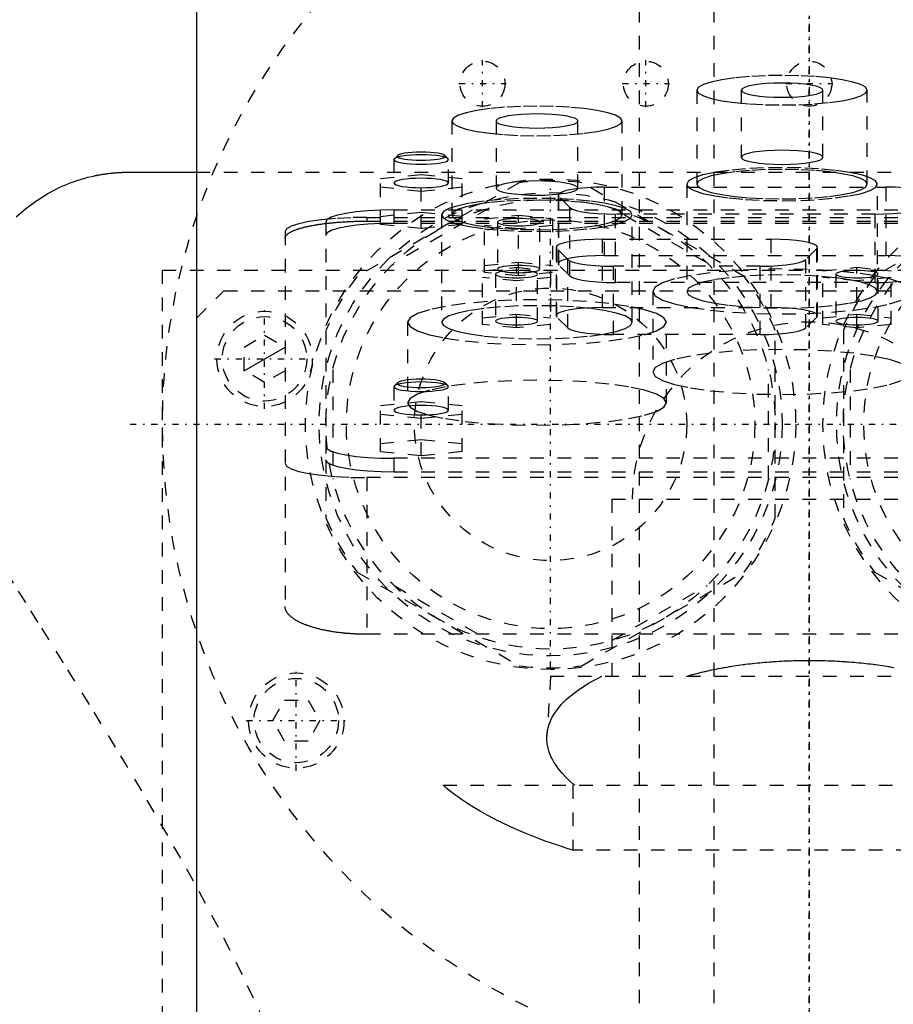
# Model space of a CAD drawing. Extents: x -120 to 120, y -136 to 715.
# Tile 8 of 12: x -58 to 6, y 257 to 330. Entities that reach past the tile are written whole.
import ezdxf

# ---------------------------------------------------------------- set-up
doc = ezdxf.new("R2010")
doc.units = 0
doc.linetypes.add('CENTER', pattern=[1.5, 0.45, -0.5, 0.05, -0.5])
doc.linetypes.add('DASHED', pattern=[2, 1, -1])
for name, color, linetype in [('AM_0', 7, 'CONTINUOUS'), ('AM_10', 7, 'CONTINUOUS'), ('AM_3', 7, 'DASHED'), ('AM_7', 7, 'CENTER')]:
    doc.layers.add(name, color=color, linetype=linetype)

msp = doc.modelspace()

# ---------------------------------------------------------------- linework, layer by layer
at = {"layer": 'AM_0', "color": 7, "linetype": 'CONTINUOUS'}
for p, q in [((-45, 435.75), (-45, 256.2)), ((-50, 318.5), (-45, 318.5))]:
    msp.add_line(p, q, dxfattribs=at)
msp.add_polyline3d([(-58.251, 315.214, 0), (-57.568, 315.812, 0), (-56.802, 316.386, 0), (-55.928, 316.933, 0), (-55.412, 317.21, 0), (-55.319, 317.257, 0), (-55.126, 317.35, 0), (-54.925, 317.443, 0), (-54.822, 317.489, 0), (-54.716, 317.534, 0), (-54.498, 317.625, 0), (-54.271, 317.714, 0), (-54.033, 317.802, 0), (-53.786, 317.887, 0), (-53.528, 317.97, 0), (-53.394, 318.01, 0), (-53.257, 318.049, 0), (-52.973, 318.126, 0), (-52.673, 318.198, 0), (-52.49, 318.239, 0), (-52.437, 318.25, 0), (-52.383, 318.261, 0), (-52.355, 318.267, 0), (-52.327, 318.272, 0), (-52.271, 318.283, 0), (-52.213, 318.294, 0), (-52.154, 318.305, 0), (-52.094, 318.316, 0), (-52.032, 318.327, 0), (-52.001, 318.332, 0), (-51.97, 318.337, 0), (-51.906, 318.348, 0), (-51.841, 318.358, 0), (-51.775, 318.368, 0), (-51.708, 318.378, 0), (-51.641, 318.387, 0), (-51.606, 318.392, 0), (-51.572, 318.397, 0), (-51.502, 318.406, 0), (-51.431, 318.414, 0), (-51.395, 318.419, 0), (-51.359, 318.423, 0), (-51.287, 318.431, 0), (-51.213, 318.438, 0), (-51.176, 318.442, 0), (-51.139, 318.446, 0), (-51.064, 318.453, 0), (-50.988, 318.459, 0), (-50.912, 318.465, 0), (-50.835, 318.471, 0), (-50.757, 318.476, 0), (-50.718, 318.479, 0), (-50.679, 318.481, 0), (-50.6, 318.485, 0), (-50.521, 318.489, 0), (-50.441, 318.492, 0), (-50.362, 318.495, 0), (-50.281, 318.497, 0), (-50.241, 318.498, 0), (-50.201, 318.498, 0), (-50.121, 318.499, 0), (-50.04, 318.5, 0), (-50, 318.5, 0)], dxfattribs=at)
at = {"layer": 'AM_10', "color": 7, "linetype": 'CONTINUOUS'}
msp.add_line((-41.5, 303.934), (-38.5, 305.666), dxfattribs=at)
at = {"layer": 'AM_3', "color": 6, "linetype": 'DASHED'}
for p, q in [((-7, 676.5), (-7, -97.5)), ((-12.5, 664.5), (-12.5, -56.5)), ((-8.25, 324.519), (-8.25, 317.625)), ((-5, 324.519), (-5, 319.595)), ((1, 319.595), (1, 324.519)), ((4.25, 317.625), (4.25, 324.519)), ((-26.25, 322.262), (-26.25, 315.368)), ((-23, 322.262), (-23, 317.337)), ((-17, 317.337), (-17, 322.262)), ((-13.75, 315.368), (-13.75, 322.262)), ((-30.5, 319.432), (-30.5, 317.709)), ((-30.223, 319.732), (-30.469, 319.493)), ((-26.531, 319.493), (-26.777, 319.732)), ((-26.5, 317.709), (-26.5, 319.432)), ((-45, 318.5), (45, 318.5)), ((-28.5, 318.32), (-31.5, 318.019)), ((-31.5, 314.66), (-31.5, 318.019)), ((-28.5, 314.359), (-28.5, 318.32)), ((-25.5, 318.019), (-28.5, 318.32)), ((-25.5, 314.66), (-25.5, 318.019)), ((-21.296, 317.727), (-33.204, 310.852)), ((-31.5, 317.417), (-28.5, 317.117)), ((-28.5, 317.117), (-25.5, 317.417)), ((-4.796, 310.852), (-16.704, 317.727)), ((-15.048, 317.404), (5.648, 317.404)), ((-15.048, 312.382), (-15.048, 317.404)), ((-9, 317.625), (-9, 309.747)), ((16.704, 317.727), (4.796, 310.852)), ((5, 309.747), (5, 317.625)), ((5.648, 312.382), (5.648, 317.404)), ((-18.448, 316.814), (-18.448, 311.791)), ((-18.396, 311.689), (-18.396, 316.711)), ((-17.585, 315.912), (-18.396, 316.711)), ((-23.509, 315.872), (-30.491, 311.841)), ((-17.585, 310.89), (-17.585, 315.912)), ((-7.509, 311.841), (-14.491, 315.872)), ((-32.5, 315.182), (-32.5, 314.91)), ((-32.5, 315.182), (32.5, 315.182)), ((-31.5, 315.262), (-28.5, 315.563)), ((-30.5, 315.733), (30.5, 315.733)), ((-30.5, 315.733), (-30.5, 314.748)), ((-28.5, 315.563), (-25.5, 315.262)), ((-27, 315.368), (-27, 307.489)), ((-23.85, 315.089), (-21.35, 315.34)), ((-21.35, 315.34), (-18.85, 315.089)), ((-21.35, 310.891), (-21.35, 315.34)), ((-14.237, 310.402), (-14.237, 315.425)), ((4.837, 315.425), (-14.237, 315.425)), ((-13, 307.489), (-13, 315.368)), ((4.837, 310.402), (4.837, 315.425)), ((-35.5, 314.865), (-35.5, 297.383)), ((-32.5, 314.91), (32.5, 314.91)), ((-28.5, 314.359), (-31.5, 314.66)), ((30.5, 314.748), (-30.5, 314.748)), ((-25.5, 314.66), (-28.5, 314.359)), ((-23.85, 311.141), (-23.85, 315.089)), ((-21.35, 314.337), (-23.85, 314.588)), ((-22.9, 314.839), (-22.9, 311.392)), ((-18.85, 314.588), (-21.35, 314.337)), ((-19.8, 311.392), (-19.8, 314.839)), ((-18.85, 315.089), (-18.85, 311.141)), ((-38.5, 314.14), (-38.5, 286.634)), ((-18.598, 312.994), (-18.598, 307.971)), ((-15.198, 313.584), (-2.802, 313.584)), ((-15.198, 308.561), (-15.198, 313.584)), ((-2.802, 308.561), (-2.802, 313.584)), ((0.598, 307.971), (0.598, 312.994)), ((-18.546, 307.868), (-18.546, 312.891)), ((-17.735, 312.092), (-18.546, 312.891)), ((-15.048, 312.382), (5.648, 312.382)), ((0.546, 312.891), (-0.265, 312.092)), ((0.546, 307.868), (0.546, 312.891)), ((-24, 311.269), (-21.5, 311.52)), ((-23.85, 311.642), (-21.35, 311.893)), ((-21.5, 311.52), (-19, 311.269)), ((-21.5, 307.07), (-21.5, 311.52)), ((-21.35, 311.893), (-18.85, 311.642)), ((-17.585, 310.89), (-18.396, 311.689)), ((-17.735, 307.07), (-17.735, 312.092)), ((-14.387, 306.582), (-14.387, 311.604)), ((-3.613, 311.604), (-14.387, 311.604)), ((-3.613, 306.582), (-3.613, 311.604)), ((-0.265, 307.07), (-0.265, 312.092)), ((1, 311.269), (3.5, 311.52)), ((3.5, 311.52), (6, 311.269)), ((3.5, 307.07), (3.5, 311.52)), ((-47.497, 311.3), (47.497, 311.3)), ((-47.497, 218.3), (-47.497, 311.3)), ((-24, 307.321), (-24, 311.269)), ((-21.5, 310.517), (-24, 310.768)), ((-21.35, 310.891), (-23.85, 311.141)), ((-23.05, 311.018), (-23.05, 307.572)), ((-19, 310.768), (-21.5, 310.517)), ((-18.85, 311.141), (-21.35, 310.891)), ((-19.95, 307.572), (-19.95, 311.018)), ((-19, 311.269), (-19, 307.321)), ((1, 307.321), (1, 311.269)), ((3.5, 310.517), (1, 310.768)), ((1.95, 311.018), (1.95, 307.572)), ((6, 310.768), (3.5, 310.517)), ((5.05, 307.572), (5.05, 311.018)), ((6, 307.321), (6, 311.269)), ((4.837, 310.402), (-14.237, 310.402)), ((-45, 307.8), (-43, 309.8)), ((-43, 309.8), (44, 309.8)), ((-11.5, 309.747), (-11.5, 303.838)), ((-24, 307.822), (-21.5, 308.073)), ((-21.5, 308.073), (-19, 307.822)), ((-17.735, 307.07), (-18.546, 307.868)), ((-15.198, 308.561), (-2.802, 308.561)), ((0.546, 307.868), (-0.265, 307.07)), ((1, 307.822), (3.5, 308.073)), ((3.5, 308.073), (6, 307.822)), ((-29.5, 307.489), (-29.5, 301.581)), ((-21.5, 307.07), (-24, 307.321)), ((-19, 307.321), (-21.5, 307.07)), ((-10.5, 301.581), (-10.5, 307.489)), ((3.5, 307.07), (1, 307.321)), ((6, 307.321), (3.5, 307.07)), ((-41.5, 305.666), (-40, 306.532)), ((-40, 306.532), (-38.5, 305.666)), ((-3.613, 306.582), (-14.387, 306.582)), ((-2.5, 293.125), (-2.5, 306.875)), ((2.5, 306.875), (2.5, 293.125)), ((-41.5, 303.934), (-41.5, 305.666)), ((-40, 303.068), (-41.5, 303.934)), ((-38.5, 303.934), (-40, 303.068)), ((-35, 304.031), (-35, 295.969)), ((-3, 295.969), (-3, 304.031)), ((3, 304.031), (3, 295.969)), ((-30.469, 302.817), (-30.5, 302.756)), ((-30.223, 303.056), (-30.469, 302.817)), ((-26.531, 302.817), (-26.777, 303.056)), ((-30.5, 302.756), (-30.5, 301.032)), ((-26.5, 301.032), (-26.5, 302.756)), ((-28.5, 301.643), (-31.5, 301.342)), ((-28.5, 297.689), (-28.5, 301.643)), ((-25.5, 301.342), (-28.5, 301.643)), ((-31.5, 297.99), (-31.5, 301.342)), ((-31.5, 300.741), (-28.5, 300.44)), ((-28.5, 300.44), (-25.5, 300.741)), ((-25.5, 297.99), (-25.5, 301.342)), ((-31.5, 298.591), (-28.5, 298.892)), ((-28.5, 298.892), (-25.5, 298.591)), ((-28.5, 297.689), (-31.5, 297.99)), ((-25.5, 297.99), (-28.5, 297.689)), ((-35.5, 297.383), (-35.5, 293.125)), ((30.5, 297.5), (-30.5, 297.5)), ((-30.5, 297.5), (-30.5, 296.515)), ((-30.5, 296.515), (30.5, 296.515)), ((-32.5, 296.081), (-32.5, 284.586)), ((32.5, 296.081), (-32.5, 296.081)), ((-14.5, 294.5), (-14.5, 281.5)), ((-14.5, 294.5), (14.5, 294.5)), ((-33.204, 289.148), (-21.296, 282.273)), ((-16.704, 282.273), (-4.796, 289.148)), ((4.796, 289.148), (16.704, 282.273)), ((-30.491, 288.159), (-23.509, 284.128)), ((-14.491, 284.128), (-7.509, 288.159)), ((32.5, 284.586), (-32.5, 284.586)), ((-19, 281.5), (-19.272, 277.154)), ((-19, 281.5), (19, 281.5)), ((-39.404, 278.25), (-38.538, 279.75)), ((-38.538, 279.75), (-36.806, 279.75)), ((-36.806, 279.75), (-35.94, 278.25)), ((-38.538, 276.75), (-39.404, 278.25)), ((-35.94, 278.25), (-36.806, 276.75)), ((-36.806, 276.75), (-38.538, 276.75)), ((-26.891, 273.5), (26.891, 273.5)), ((-17.375, 273.5), (-17.375, 268.733)), ((17.375, 268.733), (-17.375, 268.733))]:
    msp.add_line(p, q, dxfattribs=at)
for points in [[(-8.25, 324.519), (-8.13, 324.307), (-7.774, 324.104), (-7.197, 323.916), (-6.419, 323.752), (-5.472, 323.617), (-4.392, 323.516), (-3.219, 323.455), (-2, 323.434), (-0.781, 323.455), (0.392, 323.516), (1.472, 323.617), (2.419, 323.752), (3.197, 323.916), (3.774, 324.104), (4.13, 324.307), (4.25, 324.519), (4.13, 324.731), (3.774, 324.934), (3.197, 325.122), (2.419, 325.287), (1.472, 325.422), (0.392, 325.522), (-0.781, 325.584), (-2, 325.604), (-3.219, 325.584), (-4.392, 325.522), (-5.472, 325.422), (-6.419, 325.287), (-7.197, 325.122), (-7.774, 324.934), (-8.13, 324.731)], [(-5, 324.519), (-4.942, 324.418), (-4.772, 324.32), (-4.494, 324.23), (-4.121, 324.151), (-3.667, 324.086), (-3.148, 324.038), (-2.585, 324.008), (-2, 323.998), (-1.415, 324.008), (-0.852, 324.038), (-0.333, 324.086), (0.121, 324.151), (0.494, 324.23), (0.772, 324.32), (0.942, 324.418), (1, 324.519), (0.942, 324.621), (0.772, 324.719), (0.494, 324.809), (0.121, 324.888), (-0.333, 324.952), (-0.852, 325), (-1.415, 325.03), (-2, 325.04), (-2.585, 325.03), (-3.148, 325), (-3.667, 324.952), (-4.121, 324.888), (-4.494, 324.809), (-4.772, 324.719), (-4.942, 324.621)], [(-26.25, 322.262), (-26.13, 322.05), (-25.774, 321.847), (-25.197, 321.659), (-24.419, 321.495), (-23.472, 321.36), (-22.392, 321.259), (-21.219, 321.198), (-20, 321.177), (-18.781, 321.198), (-17.608, 321.259), (-16.528, 321.36), (-15.581, 321.495), (-14.803, 321.659), (-14.226, 321.847), (-13.87, 322.05), (-13.75, 322.262), (-13.87, 322.474), (-14.226, 322.677), (-14.803, 322.865), (-15.581, 323.03), (-16.528, 323.165), (-17.608, 323.265), (-18.781, 323.327), (-20, 323.347), (-21.219, 323.327), (-22.392, 323.265), (-23.472, 323.165), (-24.419, 323.03), (-25.197, 322.865), (-25.774, 322.677), (-26.13, 322.474)], [(-23, 322.262), (-22.942, 322.161), (-22.772, 322.063), (-22.494, 321.973), (-22.121, 321.894), (-21.667, 321.829), (-21.148, 321.781), (-20.585, 321.751), (-20, 321.741), (-19.415, 321.751), (-18.852, 321.781), (-18.333, 321.829), (-17.879, 321.894), (-17.506, 321.973), (-17.228, 322.063), (-17.058, 322.161), (-17, 322.262), (-17.058, 322.364), (-17.228, 322.462), (-17.506, 322.552), (-17.879, 322.631), (-18.333, 322.695), (-18.852, 322.743), (-19.415, 322.773), (-20, 322.783), (-20.585, 322.773), (-21.148, 322.743), (-21.667, 322.695), (-22.121, 322.631), (-22.494, 322.552), (-22.772, 322.462), (-22.942, 322.364)], [(-26.5, 319.432), (-26.538, 319.5), (-26.652, 319.565), (-26.837, 319.625), (-27.086, 319.678), (-27.389, 319.721), (-27.735, 319.753), (-28.11, 319.773), (-28.5, 319.78), (-28.89, 319.773), (-29.265, 319.753), (-29.611, 319.721), (-29.914, 319.678), (-30.163, 319.625), (-30.348, 319.565), (-30.462, 319.5), (-30.5, 319.432), (-30.462, 319.364), (-30.348, 319.299), (-30.163, 319.239), (-29.914, 319.187), (-29.611, 319.143), (-29.265, 319.111), (-28.89, 319.092), (-28.5, 319.085), (-28.11, 319.092), (-27.735, 319.111), (-27.389, 319.143), (-27.086, 319.187), (-26.837, 319.239), (-26.652, 319.299), (-26.538, 319.364)], [(-26.75, 319.678), (-26.784, 319.738), (-26.883, 319.795), (-27.045, 319.847), (-27.263, 319.893), (-27.528, 319.931), (-27.83, 319.959), (-28.159, 319.976), (-28.5, 319.982), (-28.841, 319.976), (-29.17, 319.959), (-29.472, 319.931), (-29.737, 319.893), (-29.955, 319.847), (-30.117, 319.795), (-30.216, 319.738), (-30.25, 319.678), (-30.216, 319.619), (-30.117, 319.562), (-29.955, 319.51), (-29.737, 319.464), (-29.472, 319.426), (-29.17, 319.398), (-28.841, 319.38), (-28.5, 319.375), (-28.159, 319.38), (-27.83, 319.398), (-27.528, 319.426), (-27.263, 319.464), (-27.045, 319.51), (-26.883, 319.562), (-26.784, 319.619)], [(-5, 319.595), (-4.942, 319.493), (-4.772, 319.396), (-4.494, 319.306), (-4.121, 319.227), (-3.667, 319.162), (-3.148, 319.114), (-2.585, 319.084), (-2, 319.074), (-1.415, 319.084), (-0.852, 319.114), (-0.333, 319.162), (0.121, 319.227), (0.494, 319.306), (0.772, 319.396), (0.942, 319.493), (1, 319.595), (0.942, 319.697), (0.772, 319.794), (0.494, 319.885), (0.121, 319.963), (-0.333, 320.028), (-0.852, 320.076), (-1.415, 320.106), (-2, 320.116), (-2.585, 320.106), (-3.148, 320.076), (-3.667, 320.028), (-4.121, 319.963), (-4.494, 319.885), (-4.772, 319.794), (-4.942, 319.697)], [(-9, 317.625), (-8.865, 317.388), (-8.467, 317.16), (-7.82, 316.95), (-6.95, 316.766), (-5.889, 316.615), (-4.679, 316.502), (-3.366, 316.433), (-2, 316.41), (-0.634, 316.433), (0.679, 316.502), (1.889, 316.615), (2.95, 316.766), (3.82, 316.95), (4.467, 317.16), (4.865, 317.388), (5, 317.625), (4.865, 317.863), (4.467, 318.091), (3.82, 318.301), (2.95, 318.485), (1.889, 318.636), (0.679, 318.749), (-0.634, 318.818), (-2, 318.841), (-3.366, 318.818), (-4.679, 318.749), (-5.889, 318.636), (-6.95, 318.485), (-7.82, 318.301), (-8.467, 318.091), (-8.865, 317.863)], [(-8.25, 317.625), (-8.13, 317.414), (-7.774, 317.21), (-7.197, 317.023), (-6.419, 316.858), (-5.472, 316.723), (-4.392, 316.623), (-3.219, 316.561), (-2, 316.54), (-0.781, 316.561), (0.392, 316.623), (1.472, 316.723), (2.419, 316.858), (3.197, 317.023), (3.774, 317.21), (4.13, 317.414), (4.25, 317.625), (4.13, 317.837), (3.774, 318.041), (3.197, 318.228), (2.419, 318.393), (1.472, 318.528), (0.392, 318.628), (-0.781, 318.69), (-2, 318.711), (-3.219, 318.69), (-4.392, 318.628), (-5.472, 318.528), (-6.419, 318.393), (-7.197, 318.228), (-7.774, 318.041), (-8.13, 317.837)], [(-23, 317.337), (-22.942, 317.236), (-22.772, 317.138), (-22.494, 317.048), (-22.121, 316.969), (-21.667, 316.904), (-21.148, 316.856), (-20.585, 316.826), (-20, 316.816), (-19.415, 316.826), (-18.852, 316.856), (-18.333, 316.904), (-17.879, 316.969), (-17.506, 317.048), (-17.228, 317.138), (-17.058, 317.236), (-17, 317.337), (-17.058, 317.439), (-17.228, 317.537), (-17.506, 317.627), (-17.879, 317.706), (-18.333, 317.77), (-18.852, 317.819), (-19.415, 317.848), (-20, 317.858), (-20.585, 317.848), (-21.148, 317.819), (-21.667, 317.77), (-22.121, 317.706), (-22.494, 317.627), (-22.772, 317.537), (-22.942, 317.439)], [(-27, 315.368), (-26.865, 315.13), (-26.467, 314.902), (-25.82, 314.692), (-24.95, 314.508), (-23.889, 314.357), (-22.679, 314.245), (-21.366, 314.175), (-20, 314.152), (-18.634, 314.175), (-17.321, 314.245), (-16.111, 314.357), (-15.05, 314.508), (-14.18, 314.692), (-13.533, 314.902), (-13.135, 315.13), (-13, 315.368), (-13.135, 315.605), (-13.533, 315.833), (-14.18, 316.043), (-15.05, 316.227), (-16.111, 316.378), (-17.321, 316.491), (-18.634, 316.56), (-20, 316.583), (-21.366, 316.56), (-22.679, 316.491), (-23.889, 316.378), (-24.95, 316.227), (-25.82, 316.043), (-26.467, 315.833), (-26.865, 315.605)], [(-26.25, 315.368), (-26.13, 315.156), (-25.774, 314.952), (-25.197, 314.765), (-24.419, 314.6), (-23.472, 314.465), (-22.392, 314.365), (-21.219, 314.303), (-20, 314.282), (-18.781, 314.303), (-17.608, 314.365), (-16.528, 314.465), (-15.581, 314.6), (-14.803, 314.765), (-14.226, 314.952), (-13.87, 315.156), (-13.75, 315.368), (-13.87, 315.579), (-14.226, 315.783), (-14.803, 315.971), (-15.581, 316.135), (-16.528, 316.27), (-17.608, 316.37), (-18.781, 316.432), (-20, 316.453), (-21.219, 316.432), (-22.392, 316.37), (-23.472, 316.27), (-24.419, 316.135), (-25.197, 315.971), (-25.774, 315.783), (-26.13, 315.579)], [(-19.8, 311.392), (-19.83, 311.444), (-19.918, 311.495), (-20.061, 311.541), (-20.254, 311.582), (-20.489, 311.616), (-20.757, 311.641), (-21.048, 311.656), (-21.35, 311.661), (-21.652, 311.656), (-21.943, 311.641), (-22.211, 311.616), (-22.446, 311.582), (-22.639, 311.541), (-22.782, 311.495), (-22.87, 311.444), (-22.9, 311.392), (-22.87, 311.339), (-22.782, 311.289), (-22.639, 311.242), (-22.446, 311.202), (-22.211, 311.168), (-21.943, 311.143), (-21.652, 311.128), (-21.35, 311.123), (-21.048, 311.128), (-20.757, 311.143), (-20.489, 311.168), (-20.254, 311.202), (-20.061, 311.242), (-19.918, 311.289), (-19.83, 311.339)], [(-19.95, 311.018), (-19.98, 311.071), (-20.068, 311.121), (-20.211, 311.168), (-20.404, 311.209), (-20.639, 311.242), (-20.907, 311.267), (-21.198, 311.282), (-21.5, 311.288), (-21.802, 311.282), (-22.093, 311.267), (-22.361, 311.242), (-22.596, 311.209), (-22.789, 311.168), (-22.932, 311.121), (-23.02, 311.071), (-23.05, 311.018), (-23.02, 310.966), (-22.932, 310.915), (-22.789, 310.869), (-22.596, 310.828), (-22.361, 310.795), (-22.093, 310.77), (-21.802, 310.754), (-21.5, 310.749), (-21.198, 310.754), (-20.907, 310.77), (-20.639, 310.795), (-20.404, 310.828), (-20.211, 310.869), (-20.068, 310.915), (-19.98, 310.966)], [(-9, 309.747), (-8.865, 309.51), (-8.467, 309.282), (-7.82, 309.072), (-6.95, 308.888), (-5.889, 308.736), (-4.679, 308.624), (-3.366, 308.555), (-2, 308.531), (-0.634, 308.555), (0.679, 308.624), (1.889, 308.736), (2.95, 308.888), (3.82, 309.072), (4.467, 309.282), (4.865, 309.51), (5, 309.747), (4.865, 309.984), (4.467, 310.212), (3.82, 310.422), (2.95, 310.607), (1.889, 310.758), (0.679, 310.87), (-0.634, 310.939), (-2, 310.963), (-3.366, 310.939), (-4.679, 310.87), (-5.889, 310.758), (-6.95, 310.607), (-7.82, 310.422), (-8.467, 310.212), (-8.865, 309.984)], [(-29.5, 307.489), (-29.317, 307.167), (-28.777, 306.858), (-27.899, 306.573), (-26.718, 306.323), (-25.278, 306.118), (-23.635, 305.965), (-21.853, 305.871), (-20, 305.839), (-18.147, 305.871), (-16.365, 305.965), (-14.722, 306.118), (-13.282, 306.323), (-12.101, 306.573), (-11.223, 306.858), (-10.683, 307.167), (-10.5, 307.489), (-10.683, 307.811), (-11.223, 308.12), (-12.101, 308.406), (-13.282, 308.656), (-14.722, 308.861), (-16.365, 309.013), (-18.147, 309.107), (-20, 309.139), (-21.853, 309.107), (-23.635, 309.013), (-25.278, 308.861), (-26.718, 308.656), (-27.899, 308.406), (-28.777, 308.12), (-29.317, 307.811)], [(-27, 307.489), (-26.865, 307.252), (-26.467, 307.024), (-25.82, 306.814), (-24.95, 306.63), (-23.889, 306.478), (-22.679, 306.366), (-21.366, 306.297), (-20, 306.274), (-18.634, 306.297), (-17.321, 306.366), (-16.111, 306.478), (-15.05, 306.63), (-14.18, 306.814), (-13.533, 307.024), (-13.135, 307.252), (-13, 307.489), (-13.135, 307.726), (-13.533, 307.954), (-14.18, 308.164), (-15.05, 308.349), (-16.111, 308.5), (-17.321, 308.612), (-18.634, 308.681), (-20, 308.705), (-21.366, 308.681), (-22.679, 308.612), (-23.889, 308.5), (-24.95, 308.349), (-25.82, 308.164), (-26.467, 307.954), (-26.865, 307.726)], [(-19.95, 307.572), (-19.98, 307.624), (-20.068, 307.675), (-20.211, 307.721), (-20.404, 307.762), (-20.639, 307.795), (-20.907, 307.82), (-21.198, 307.836), (-21.5, 307.841), (-21.802, 307.836), (-22.093, 307.82), (-22.361, 307.795), (-22.596, 307.762), (-22.789, 307.721), (-22.932, 307.675), (-23.02, 307.624), (-23.05, 307.572), (-23.02, 307.519), (-22.932, 307.469), (-22.789, 307.422), (-22.596, 307.381), (-22.361, 307.348), (-22.093, 307.323), (-21.802, 307.308), (-21.5, 307.302), (-21.198, 307.308), (-20.907, 307.323), (-20.639, 307.348), (-20.404, 307.381), (-20.211, 307.422), (-20.068, 307.469), (-19.98, 307.519)], [(5.05, 307.572), (5.02, 307.624), (4.932, 307.675), (4.789, 307.721), (4.596, 307.762), (4.361, 307.795), (4.093, 307.82), (3.802, 307.836), (3.5, 307.841), (3.198, 307.836), (2.907, 307.82), (2.639, 307.795), (2.404, 307.762), (2.211, 307.721), (2.068, 307.675), (1.98, 307.624), (1.95, 307.572), (1.98, 307.519), (2.068, 307.469), (2.211, 307.422), (2.404, 307.381), (2.639, 307.348), (2.907, 307.323), (3.198, 307.308), (3.5, 307.302), (3.802, 307.308), (4.093, 307.323), (4.361, 307.348), (4.596, 307.381), (4.789, 307.422), (4.932, 307.469), (5.02, 307.519)], [(-29.5, 301.581), (-29.317, 301.259), (-28.777, 300.949), (-27.899, 300.664), (-26.718, 300.414), (-25.278, 300.209), (-23.635, 300.057), (-21.853, 299.963), (-20, 299.931), (-18.147, 299.963), (-16.365, 300.057), (-14.722, 300.209), (-13.282, 300.414), (-12.101, 300.664), (-11.223, 300.949), (-10.683, 301.259), (-10.5, 301.581), (-10.683, 301.903), (-11.223, 302.212), (-12.101, 302.497), (-13.282, 302.747), (-14.722, 302.952), (-16.365, 303.105), (-18.147, 303.199), (-20, 303.23), (-21.853, 303.199), (-23.635, 303.105), (-25.278, 302.952), (-26.718, 302.747), (-27.899, 302.497), (-28.777, 302.212), (-29.317, 301.903)]]:
    msp.add_lwpolyline(points, close=True, dxfattribs=at)
for points in [[(-28.5, 318.056), (-28.89, 318.049), (-29.265, 318.03), (-29.611, 317.998), (-29.914, 317.954), (-30.163, 317.902), (-30.348, 317.842), (-30.462, 317.777), (-30.5, 317.709), (-30.462, 317.641), (-30.348, 317.576), (-30.163, 317.516), (-29.914, 317.463), (-29.611, 317.42), (-29.265, 317.388), (-28.89, 317.368), (-28.5, 317.362), (-28.11, 317.368), (-27.735, 317.388), (-27.389, 317.42), (-27.086, 317.463), (-26.837, 317.516), (-26.652, 317.576), (-26.538, 317.641), (-26.5, 317.709)], [(-26.5, 317.709), (-26.538, 317.777), (-26.652, 317.842), (-26.837, 317.902), (-27.086, 317.954), (-27.389, 317.998), (-27.735, 318.03), (-28.11, 318.049), (-28.5, 318.056)], [(-15.048, 317.404), (-15.703, 317.393), (-16.334, 317.36), (-16.916, 317.307), (-17.429, 317.235), (-17.852, 317.148), (-18.17, 317.048), (-18.371, 316.939), (-18.447, 316.825), (-18.396, 316.711)], [(8.996, 316.711), (9.047, 316.825), (8.971, 316.939), (8.77, 317.048), (8.452, 317.148), (8.029, 317.235), (7.516, 317.307), (6.934, 317.36), (6.303, 317.393), (5.648, 317.404)], [(-17.585, 315.912), (-17.402, 315.799), (-17.093, 315.695), (-16.671, 315.603), (-16.152, 315.527), (-15.558, 315.471), (-14.911, 315.436), (-14.237, 315.425)], [(4.837, 315.425), (5.511, 315.436), (6.158, 315.471), (6.752, 315.527), (7.271, 315.603), (7.693, 315.695), (8.002, 315.799), (8.185, 315.912)], [(-32.5, 315.182), (-33.671, 315.162), (-34.796, 315.103), (-35.833, 315.007), (-36.743, 314.877), (-37.489, 314.719), (-38.043, 314.539), (-38.385, 314.344), (-38.5, 314.14)], [(-30.5, 315.733), (-31.475, 315.716), (-32.413, 315.667), (-33.278, 315.587), (-34.036, 315.479), (-34.657, 315.347), (-35.119, 315.197), (-35.404, 315.034), (-35.5, 314.865)], [(-19.8, 314.839), (-19.83, 314.891), (-19.918, 314.942), (-20.061, 314.988), (-20.254, 315.029), (-20.489, 315.062), (-20.757, 315.087), (-21.048, 315.103), (-21.35, 315.108), (-21.652, 315.103), (-21.943, 315.087), (-22.211, 315.062), (-22.446, 315.029), (-22.639, 314.988), (-22.782, 314.942), (-22.87, 314.891), (-22.9, 314.839)], [(-30.5, 314.748), (-31.475, 314.732), (-32.413, 314.682), (-33.278, 314.602), (-34.036, 314.494), (-34.657, 314.362), (-35.119, 314.212), (-35.404, 314.049), (-35.5, 313.88)], [(-22.9, 314.839), (-22.87, 314.786), (-22.782, 314.736), (-22.639, 314.689), (-22.446, 314.648), (-22.211, 314.615), (-21.943, 314.59), (-21.652, 314.575), (-21.35, 314.57), (-21.048, 314.575), (-20.757, 314.59), (-20.489, 314.615), (-20.254, 314.648), (-20.061, 314.689), (-19.918, 314.736), (-19.83, 314.786), (-19.8, 314.839)], [(-15.198, 313.584), (-15.853, 313.573), (-16.484, 313.54), (-17.066, 313.487), (-17.579, 313.415), (-18.002, 313.327), (-18.32, 313.227), (-18.521, 313.118), (-18.597, 313.005), (-18.546, 312.891)], [(0.546, 312.891), (0.597, 313.005), (0.521, 313.118), (0.32, 313.227), (0.002, 313.327), (-0.421, 313.415), (-0.934, 313.487), (-1.516, 313.54), (-2.147, 313.573), (-2.802, 313.584)], [(-15.048, 312.382), (-15.703, 312.371), (-16.334, 312.338), (-16.916, 312.285), (-17.429, 312.213), (-17.852, 312.125), (-18.17, 312.025), (-18.371, 311.916), (-18.447, 311.803), (-18.396, 311.689)], [(8.996, 311.689), (9.047, 311.803), (8.971, 311.916), (8.77, 312.025), (8.452, 312.125), (8.029, 312.213), (7.516, 312.285), (6.934, 312.338), (6.303, 312.371), (5.648, 312.382)], [(-17.735, 312.092), (-17.552, 311.979), (-17.243, 311.874), (-16.821, 311.782), (-16.302, 311.707), (-15.708, 311.651), (-15.061, 311.616), (-14.387, 311.604)], [(-3.613, 311.604), (-2.939, 311.616), (-2.292, 311.651), (-1.698, 311.707), (-1.179, 311.782), (-0.757, 311.874), (-0.448, 311.979), (-0.265, 312.092)], [(-17.585, 310.89), (-17.402, 310.777), (-17.093, 310.672), (-16.671, 310.58), (-16.152, 310.505), (-15.558, 310.448), (-14.911, 310.414), (-14.237, 310.402)], [(6.777, 310.378), (5.899, 310.664), (4.718, 310.914), (3.278, 311.119), (1.635, 311.271), (-0.147, 311.365), (-2, 311.397), (-3.853, 311.365), (-5.635, 311.271), (-7.278, 311.119), (-8.718, 310.914), (-9.899, 310.664), (-10.777, 310.378), (-11.317, 310.069), (-11.5, 309.747), (-11.317, 309.425), (-10.777, 309.116), (-9.899, 308.831), (-8.718, 308.581), (-7.278, 308.375), (-5.635, 308.223), (-3.853, 308.129), (-2, 308.097), (-0.147, 308.129), (1.635, 308.223), (3.278, 308.375), (4.718, 308.581), (5.899, 308.831), (6.777, 309.116)], [(2.404, 311.209), (2.211, 311.168), (2.068, 311.121), (1.98, 311.071), (1.95, 311.018)], [(1.95, 311.018), (1.982, 310.964), (2.076, 310.912), (2.229, 310.864), (2.434, 310.823), (2.682, 310.79), (2.965, 310.766), (3.269, 310.752), (3.583, 310.75), (3.893, 310.758), (4.187, 310.777), (4.453, 310.806), (4.68, 310.844), (4.859, 310.889)], [(5.001, 311.085), (4.9, 311.134), (4.748, 311.178), (4.551, 311.216), (4.315, 311.247), (4.05, 311.27), (3.764, 311.284), (3.469, 311.288), (3.175, 311.282), (2.892, 311.266), (2.632, 311.241), (2.404, 311.209)], [(4.837, 310.402), (5.511, 310.414), (6.158, 310.448), (6.752, 310.505), (7.271, 310.58), (7.693, 310.672), (8.002, 310.777), (8.185, 310.89)], [(4.859, 310.889), (4.974, 310.935), (5.038, 310.985), (5.047, 311.035), (5.001, 311.085)], [(-15.198, 308.561), (-15.853, 308.55), (-16.484, 308.518), (-17.066, 308.464), (-17.579, 308.392), (-18.002, 308.305), (-18.32, 308.205), (-18.521, 308.096), (-18.597, 307.982), (-18.546, 307.868)], [(0.546, 307.868), (0.597, 307.982), (0.521, 308.096), (0.32, 308.205), (0.002, 308.305), (-0.421, 308.392), (-0.934, 308.464), (-1.516, 308.518), (-2.147, 308.55), (-2.802, 308.561)], [(-17.735, 307.07), (-17.552, 306.957), (-17.243, 306.852), (-16.821, 306.76), (-16.302, 306.684), (-15.708, 306.628), (-15.061, 306.594), (-14.387, 306.582)], [(-3.613, 306.582), (-2.939, 306.594), (-2.292, 306.628), (-1.698, 306.684), (-1.179, 306.76), (-0.757, 306.852), (-0.448, 306.957), (-0.265, 307.07)], [(6.777, 304.469), (5.899, 304.755), (4.718, 305.005), (3.278, 305.21), (1.635, 305.362), (-0.147, 305.456), (-2, 305.488), (-3.853, 305.456), (-5.635, 305.362), (-7.278, 305.21), (-8.718, 305.005), (-9.899, 304.755), (-10.777, 304.469), (-11.317, 304.16), (-11.5, 303.838), (-11.317, 303.516), (-10.777, 303.207), (-9.899, 302.922), (-8.718, 302.672), (-7.278, 302.466), (-5.635, 302.314), (-3.853, 302.22), (-2, 302.188), (-0.147, 302.22), (1.635, 302.314), (3.278, 302.466), (4.718, 302.672), (5.899, 302.922), (6.777, 303.207)], [(-30.5, 302.756), (-30.462, 302.688), (-30.348, 302.623), (-30.163, 302.563), (-29.914, 302.51), (-29.611, 302.467), (-29.265, 302.435), (-28.89, 302.415), (-28.5, 302.408), (-28.11, 302.415), (-27.735, 302.435), (-27.389, 302.467), (-27.086, 302.51), (-26.837, 302.563), (-26.652, 302.623), (-26.538, 302.688), (-26.5, 302.756), (-26.538, 302.824), (-26.652, 302.889), (-26.837, 302.949), (-27.086, 303.001), (-27.389, 303.045), (-27.735, 303.077), (-28.11, 303.096), (-28.5, 303.103)], [(-28.5, 303.103), (-28.896, 303.096), (-29.275, 303.076), (-29.625, 303.043), (-29.93, 302.999), (-30.178, 302.945), (-30.36, 302.883), (-30.469, 302.817)], [(-30.223, 303.056), (-30.25, 302.996), (-30.21, 302.937), (-30.105, 302.881), (-29.939, 302.829), (-29.718, 302.784), (-29.451, 302.747), (-29.147, 302.72), (-28.819, 302.703), (-28.479, 302.698), (-28.139, 302.705), (-27.813, 302.722), (-27.513, 302.751), (-27.251, 302.789), (-27.037, 302.835), (-26.878, 302.888), (-26.781, 302.945), (-26.75, 303.004), (-26.785, 303.063), (-26.886, 303.12), (-27.049, 303.172), (-27.266, 303.217), (-27.531, 303.255), (-27.833, 303.283), (-28.16, 303.3), (-28.5, 303.306)], [(-28.5, 303.306), (-28.846, 303.3), (-29.179, 303.282), (-29.484, 303.253), (-29.751, 303.214), (-29.968, 303.167), (-30.128, 303.114), (-30.223, 303.056)], [(-28.5, 301.38), (-28.89, 301.373), (-29.265, 301.353), (-29.611, 301.321), (-29.914, 301.278), (-30.163, 301.225), (-30.348, 301.165), (-30.462, 301.1), (-30.5, 301.032)], [(-30.5, 301.032), (-30.462, 300.965), (-30.348, 300.899), (-30.163, 300.839), (-29.914, 300.787), (-29.611, 300.744), (-29.265, 300.711), (-28.89, 300.692), (-28.5, 300.685), (-28.11, 300.692), (-27.735, 300.711), (-27.389, 300.744), (-27.086, 300.787), (-26.837, 300.839), (-26.652, 300.899), (-26.538, 300.965), (-26.5, 301.032), (-26.538, 301.1), (-26.652, 301.165), (-26.837, 301.225), (-27.086, 301.278), (-27.389, 301.321), (-27.735, 301.353), (-28.11, 301.373), (-28.5, 301.38)], [(-35.5, 298.368), (-35.404, 298.199), (-35.119, 298.036), (-34.657, 297.886), (-34.036, 297.754), (-33.278, 297.646), (-32.413, 297.566), (-31.475, 297.517), (-30.5, 297.5)], [(-38.5, 297.123), (-38.385, 296.92), (-38.043, 296.724), (-37.489, 296.544), (-36.743, 296.386), (-35.833, 296.257), (-34.796, 296.16), (-33.671, 296.101), (-32.5, 296.081)], [(-35.5, 297.383), (-35.404, 297.214), (-35.119, 297.051), (-34.657, 296.901), (-34.036, 296.769), (-33.278, 296.662), (-32.413, 296.581), (-31.475, 296.532), (-30.5, 296.515)]]:
    msp.add_lwpolyline(points, dxfattribs=at)
for points in [[(-38.5, 313.644, 0), (-38.5, 313.653, 0), (-38.499, 313.671, 0), (-38.496, 313.689, 0), (-38.495, 313.699, 0), (-38.493, 313.708, 0), (-38.488, 313.726, 0), (-38.482, 313.744, 0), (-38.475, 313.762, 0), (-38.466, 313.781, 0), (-38.456, 313.799, 0), (-38.451, 313.808, 0), (-38.445, 313.818, 0), (-38.433, 313.836, 0), (-38.419, 313.854, 0), (-38.404, 313.873, 0), (-38.388, 313.891, 0), (-38.371, 313.909, 0), (-38.361, 313.919, 0), (-38.352, 313.928, 0), (-38.332, 313.946, 0), (-38.31, 313.964, 0), (-38.299, 313.973, 0), (-38.288, 313.982, 0), (-38.264, 314, 0), (-38.238, 314.018, 0), (-38.225, 314.027, 0), (-38.212, 314.036, 0), (-38.184, 314.054, 0), (-38.155, 314.072, 0), (-38.125, 314.09, 0), (-38.093, 314.107, 0), (-38.06, 314.125, 0), (-38.044, 314.134, 0), (-38.026, 314.142, 0), (-37.991, 314.16, 0), (-37.955, 314.177, 0), (-37.917, 314.194, 0), (-37.878, 314.211, 0), (-37.839, 314.227, 0), (-37.818, 314.236, 0), (-37.797, 314.244, 0), (-37.755, 314.26, 0), (-37.712, 314.277, 0), (-37.668, 314.293, 0), (-37.622, 314.309, 0), (-37.576, 314.325, 0), (-37.552, 314.332, 0), (-37.528, 314.34, 0), (-37.48, 314.356, 0), (-37.43, 314.371, 0), (-37.38, 314.386, 0), (-37.329, 314.401, 0), (-37.277, 314.415, 0), (-37.25, 314.423, 0), (-37.224, 314.43, 0), (-37.17, 314.444, 0), (-37.115, 314.458, 0), (-37.06, 314.472, 0), (-37.004, 314.485, 0), (-36.947, 314.499, 0), (-36.918, 314.505, 0), (-36.89, 314.512, 0), (-36.832, 314.525, 0), (-36.773, 314.537, 0), (-36.743, 314.544, 0), (-36.714, 314.55, 0), (-36.653, 314.562, 0), (-36.592, 314.574, 0), (-36.561, 314.58, 0), (-36.529, 314.586, 0), (-36.466, 314.598, 0), (-36.401, 314.61, 0), (-36.336, 314.621, 0), (-36.269, 314.633, 0), (-36.201, 314.644, 0), (-36.167, 314.65, 0), (-36.133, 314.655, 0), (-36.063, 314.666, 0), (-35.992, 314.677, 0), (-35.921, 314.687, 0), (-35.849, 314.697, 0), (-35.775, 314.708, 0), (-35.738, 314.713, 0), (-35.701, 314.718, 0), (-35.626, 314.727, 0), (-35.551, 314.737, 0), (-35.474, 314.746, 0), (-35.397, 314.755, 0), (-35.319, 314.764, 0), (-35.28, 314.768, 0), (-35.24, 314.772, 0), (-35.161, 314.781, 0), (-35.081, 314.789, 0), (-35.001, 314.796, 0), (-34.919, 314.804, 0), (-34.838, 314.811, 0), (-34.797, 314.815, 0), (-34.756, 314.818, 0), (-34.673, 314.825, 0), (-34.59, 314.832, 0), (-34.506, 314.838, 0), (-34.422, 314.844, 0), (-34.338, 314.85, 0), (-34.296, 314.853, 0), (-34.253, 314.855, 0), (-34.168, 314.861, 0), (-34.083, 314.866, 0), (-34.04, 314.868, 0), (-33.998, 314.87, 0), (-33.912, 314.875, 0), (-33.826, 314.879, 0), (-33.783, 314.881, 0), (-33.74, 314.883, 0), (-33.654, 314.887, 0), (-33.568, 314.89, 0), (-33.482, 314.893, 0), (-33.396, 314.896, 0), (-33.309, 314.898, 0), (-33.266, 314.9, 0), (-33.223, 314.901, 0), (-33.137, 314.903, 0), (-33.052, 314.904, 0), (-32.966, 314.906, 0), (-32.881, 314.907, 0), (-32.795, 314.908, 0), (-32.753, 314.909, 0), (-32.711, 314.909, 0), (-32.626, 314.909, 0), (-32.542, 314.91, 0), (-32.5, 314.91, 0)], [(-39.965, 256.079, 0), (-41.63, 259.599, 0), (-43.392, 263.06, 0), (-45.227, 266.464, 0), (-46.165, 268.143, 0), (-47.112, 269.808, 0), (-49.027, 273.088, 0), (-50.953, 276.298, 0), (-52.872, 279.435, 0), (-54.769, 282.491, 0), (-56.627, 285.461, 0), (-57.538, 286.912, 0), (-58.435, 288.339, 0), (-60.178, 291.119, 0), (-61.845, 293.794, 0), (-62.647, 295.09, 0)], [(-32.5, 284.586, 0), (-32.542, 284.586, 0), (-32.627, 284.587, 0), (-32.712, 284.587, 0), (-32.755, 284.588, 0), (-32.797, 284.589, 0), (-32.883, 284.59, 0), (-32.969, 284.593, 0), (-33.055, 284.595, 0), (-33.142, 284.598, 0), (-33.228, 284.601, 0), (-33.271, 284.603, 0), (-33.315, 284.605, 0), (-33.401, 284.61, 0), (-33.488, 284.614, 0), (-33.575, 284.62, 0), (-33.661, 284.625, 0), (-33.748, 284.631, 0), (-33.791, 284.635, 0), (-33.834, 284.638, 0), (-33.92, 284.645, 0), (-34.007, 284.653, 0), (-34.05, 284.656, 0), (-34.092, 284.66, 0), (-34.178, 284.669, 0), (-34.263, 284.678, 0), (-34.306, 284.682, 0), (-34.348, 284.687, 0), (-34.433, 284.697, 0), (-34.517, 284.707, 0), (-34.601, 284.717, 0), (-34.685, 284.728, 0), (-34.768, 284.74, 0), (-34.809, 284.746, 0), (-34.85, 284.751, 0), (-34.932, 284.764, 0), (-35.013, 284.776, 0), (-35.094, 284.789, 0), (-35.174, 284.803, 0), (-35.253, 284.817, 0), (-35.293, 284.824, 0), (-35.332, 284.831, 0), (-35.41, 284.846, 0), (-35.488, 284.861, 0), (-35.564, 284.876, 0), (-35.64, 284.892, 0), (-35.715, 284.908, 0), (-35.752, 284.916, 0), (-35.789, 284.924, 0), (-35.862, 284.941, 0), (-35.935, 284.958, 0), (-36.006, 284.976, 0), (-36.077, 284.993, 0), (-36.146, 285.011, 0), (-36.181, 285.021, 0), (-36.215, 285.03, 0), (-36.282, 285.048, 0), (-36.349, 285.067, 0), (-36.414, 285.086, 0), (-36.479, 285.106, 0), (-36.542, 285.125, 0), (-36.574, 285.135, 0), (-36.605, 285.145, 0), (-36.666, 285.165, 0), (-36.726, 285.185, 0), (-36.755, 285.195, 0), (-36.785, 285.205, 0), (-36.843, 285.226, 0), (-36.901, 285.247, 0), (-36.93, 285.258, 0), (-36.959, 285.269, 0), (-37.015, 285.291, 0), (-37.071, 285.313, 0), (-37.126, 285.335, 0), (-37.181, 285.358, 0), (-37.234, 285.381, 0), (-37.261, 285.393, 0), (-37.287, 285.405, 0), (-37.339, 285.429, 0), (-37.39, 285.453, 0), (-37.44, 285.477, 0), (-37.489, 285.502, 0), (-37.537, 285.527, 0), (-37.561, 285.54, 0), (-37.584, 285.552, 0), (-37.63, 285.578, 0), (-37.675, 285.604, 0), (-37.719, 285.63, 0), (-37.762, 285.656, 0), (-37.804, 285.682, 0), (-37.825, 285.696, 0), (-37.845, 285.709, 0), (-37.885, 285.736, 0), (-37.923, 285.763, 0), (-37.96, 285.791, 0), (-37.996, 285.818, 0), (-38.031, 285.846, 0), (-38.048, 285.86, 0), (-38.065, 285.874, 0), (-38.097, 285.902, 0), (-38.129, 285.93, 0), (-38.159, 285.958, 0), (-38.188, 285.987, 0), (-38.215, 286.015, 0), (-38.228, 286.029, 0), (-38.241, 286.044, 0), (-38.266, 286.073, 0), (-38.29, 286.101, 0), (-38.301, 286.116, 0), (-38.312, 286.13, 0), (-38.334, 286.159, 0), (-38.353, 286.188, 0), (-38.363, 286.203, 0), (-38.372, 286.217, 0), (-38.389, 286.246, 0), (-38.405, 286.275, 0), (-38.42, 286.304, 0), (-38.434, 286.333, 0), (-38.446, 286.362, 0), (-38.452, 286.377, 0), (-38.457, 286.391, 0), (-38.466, 286.42, 0), (-38.475, 286.449, 0), (-38.482, 286.478, 0), (-38.488, 286.506, 0), (-38.493, 286.535, 0), (-38.495, 286.549, 0), (-38.496, 286.563, 0), (-38.499, 286.592, 0), (-38.5, 286.62, 0), (-38.5, 286.634, 0)], [(-9.024, 281.5, 0), (-8.954, 281.521, 0), (-8.813, 281.562, 0), (-8.67, 281.602, 0), (-8.598, 281.622, 0), (-8.526, 281.642, 0), (-8.38, 281.681, 0), (-8.233, 281.719, 0), (-8.084, 281.757, 0), (-7.934, 281.794, 0), (-7.782, 281.831, 0), (-7.706, 281.849, 0), (-7.629, 281.866, 0), (-7.475, 281.902, 0), (-7.32, 281.936, 0), (-7.163, 281.97, 0), (-7.005, 282.002, 0), (-6.846, 282.035, 0), (-6.766, 282.05, 0), (-6.685, 282.066, 0), (-6.524, 282.097, 0), (-6.361, 282.127, 0), (-6.28, 282.141, 0), (-6.198, 282.156, 0), (-6.033, 282.184, 0), (-5.867, 282.212, 0), (-5.784, 282.226, 0), (-5.701, 282.239, 0), (-5.533, 282.265, 0), (-5.365, 282.291, 0), (-5.195, 282.315, 0), (-5.025, 282.339, 0), (-4.854, 282.362, 0), (-4.768, 282.373, 0), (-4.682, 282.384, 0), (-4.51, 282.405, 0), (-4.337, 282.426, 0), (-4.163, 282.446, 0), (-3.989, 282.465, 0), (-3.814, 282.483, 0), (-3.726, 282.491, 0), (-3.638, 282.5, 0), (-3.462, 282.516, 0), (-3.286, 282.532, 0), (-3.109, 282.547, 0), (-2.932, 282.561, 0), (-2.755, 282.574, 0), (-2.666, 282.58, 0), (-2.577, 282.586, 0), (-2.4, 282.598, 0), (-2.222, 282.608, 0), (-2.043, 282.618, 0), (-1.865, 282.627, 0), (-1.687, 282.635, 0), (-1.598, 282.639, 0), (-1.509, 282.642, 0), (-1.331, 282.649, 0), (-1.152, 282.655, 0), (-0.974, 282.659, 0), (-0.797, 282.663, 0), (-0.619, 282.667, 0), (-0.53, 282.668, 0), (-0.442, 282.669, 0), (-0.265, 282.671, 0), (-0.088, 282.671, 0), (0, 282.672, 0), (0.088, 282.671, 0), (0.265, 282.671, 0), (0.442, 282.669, 0), (0.53, 282.668, 0), (0.619, 282.667, 0), (0.797, 282.663, 0), (0.974, 282.659, 0), (1.152, 282.655, 0), (1.331, 282.649, 0), (1.509, 282.642, 0), (1.598, 282.639, 0), (1.687, 282.635, 0), (1.865, 282.627, 0), (2.043, 282.618, 0), (2.222, 282.608, 0), (2.4, 282.598, 0), (2.577, 282.586, 0), (2.666, 282.58, 0), (2.755, 282.574, 0), (2.932, 282.561, 0), (3.109, 282.547, 0), (3.286, 282.532, 0), (3.462, 282.516, 0), (3.638, 282.5, 0), (3.726, 282.491, 0), (3.814, 282.483, 0), (3.989, 282.465, 0), (4.163, 282.446, 0), (4.337, 282.426, 0), (4.51, 282.405, 0), (4.682, 282.384, 0), (4.768, 282.373, 0), (4.854, 282.362, 0), (5.025, 282.339, 0), (5.195, 282.315, 0), (5.365, 282.291, 0), (5.533, 282.265, 0), (5.701, 282.239, 0), (5.784, 282.226, 0), (5.867, 282.212, 0), (6.033, 282.184, 0), (6.198, 282.156, 0)], [(-19.272, 277.154, 0), (-19.261, 277.284, 0), (-19.222, 277.541, 0), (-19.162, 277.794, 0), (-19.124, 277.918, 0), (-19.08, 278.043, 0), (-18.977, 278.292, 0), (-18.849, 278.543, 0), (-18.698, 278.795, 0), (-18.522, 279.046, 0), (-18.322, 279.296, 0), (-18.212, 279.421, 0), (-18.096, 279.544, 0), (-17.847, 279.791, 0), (-17.573, 280.034, 0), (-17.275, 280.273, 0), (-16.954, 280.508, 0), (-16.61, 280.739, 0), (-16.429, 280.852, 0), (-16.244, 280.964, 0), (-15.856, 281.183, 0), (-15.449, 281.396, 0), (-15.238, 281.5, 0)], [(-17.213, 273.5, 0), (-17.33, 273.595, 0), (-17.553, 273.788, 0), (-17.764, 273.984, 0), (-17.865, 274.082, 0), (-17.963, 274.181, 0), (-18.148, 274.381, 0), (-18.32, 274.583, 0), (-18.478, 274.787, 0), (-18.622, 274.992, 0), (-18.752, 275.198, 0), (-18.812, 275.301, 0), (-18.868, 275.404, 0), (-18.97, 275.612, 0), (-19.057, 275.819, 0), (-19.129, 276.027, 0), (-19.187, 276.234, 0), (-19.231, 276.44, 0), (-19.247, 276.543, 0), (-19.26, 276.646, 0), (-19.275, 276.85, 0), (-19.276, 277.053, 0), (-19.272, 277.154, 0)], [(-17.375, 268.733, 0), (-17.704, 268.836, 0), (-18.357, 269.048, 0), (-19.001, 269.27, 0), (-19.319, 269.384, 0), (-19.635, 269.499, 0), (-20.256, 269.737, 0), (-20.864, 269.983, 0), (-21.457, 270.236, 0), (-22.035, 270.496, 0), (-22.594, 270.762, 0), (-22.868, 270.898, 0), (-23.136, 271.035, 0), (-23.658, 271.312, 0), (-24.16, 271.594, 0), (-24.642, 271.88, 0), (-25.101, 272.17, 0), (-25.539, 272.463, 0), (-25.75, 272.61, 0), (-25.954, 272.758, 0), (-26.347, 273.054, 0), (-26.716, 273.351, 0), (-26.891, 273.5, 0)]]:
    msp.add_polyline3d(points, dxfattribs=at)
for centre, radius in [((0, 300), 47.5), ((-24, 325), 1.65), ((-12, 325), 1.65), ((0, 325), 1.65), ((-19, 300), 18), ((19, 300), 18), ((-19, 300), 17), ((19, 300), 17), ((-19, 300), 16.5), ((19, 300), 16.5), ((-19, 300), 15), ((19, 300), 15), ((-19, 300), 10), ((-40, 304.8), 3.5), ((-40, 304.8), 3.1), ((-37.672, 278.25), 3.5), ((-37.672, 278.25), 3.1)]:
    msp.add_circle(centre, radius, dxfattribs=at)
for centre, radius, start, end in [((-19, 300), 17.875, 82.61986, 97.38014), ((-19, 300), 17.875, 142.61986, 157.38014), ((-19, 300), 17.875, 22.61986, 37.38014), ((19, 300), 17.875, 142.61986, 157.38014), ((0, 294.5), 13, 0, 180), ((-19, 300), 17.875, 202.61986, 217.38014), ((-19, 300), 17.875, 322.61986, 337.38014), ((19, 300), 17.875, 202.61986, 217.38014), ((-19, 300), 17.875, 262.61986, 277.38014)]:
    msp.add_arc(centre, radius, start, end, dxfattribs=at)
at = {"layer": 'AM_7', "color": 4, "linetype": 'CENTER'}
for p, q in [((0, 715.2), (0, -136.2)), ((0, 447.188), (0, 195.562)), ((0, -18.4), (0, 386.4)), ((-24, 323.267), (-24, 326.733)), ((-12, 323.267), (-12, 326.733)), ((-25.732, 325), (-22.267, 325)), ((-13.732, 325), (-10.267, 325)), ((-1.732, 325), (1.733, 325)), ((-19, 282.15), (-19, 317.85)), ((0, 309.2), (0, 271.8)), ((-40, 301.125), (-40, 308.475)), ((-43.675, 304.8), (-36.325, 304.8)), ((-49.875, 300), (49.875, 300)), ((-37.672, 274.575), (-37.672, 281.925)), ((-41.347, 278.25), (-33.997, 278.25))]:
    msp.add_line(p, q, dxfattribs=at)

doc.saveas('drawing.dxf')
